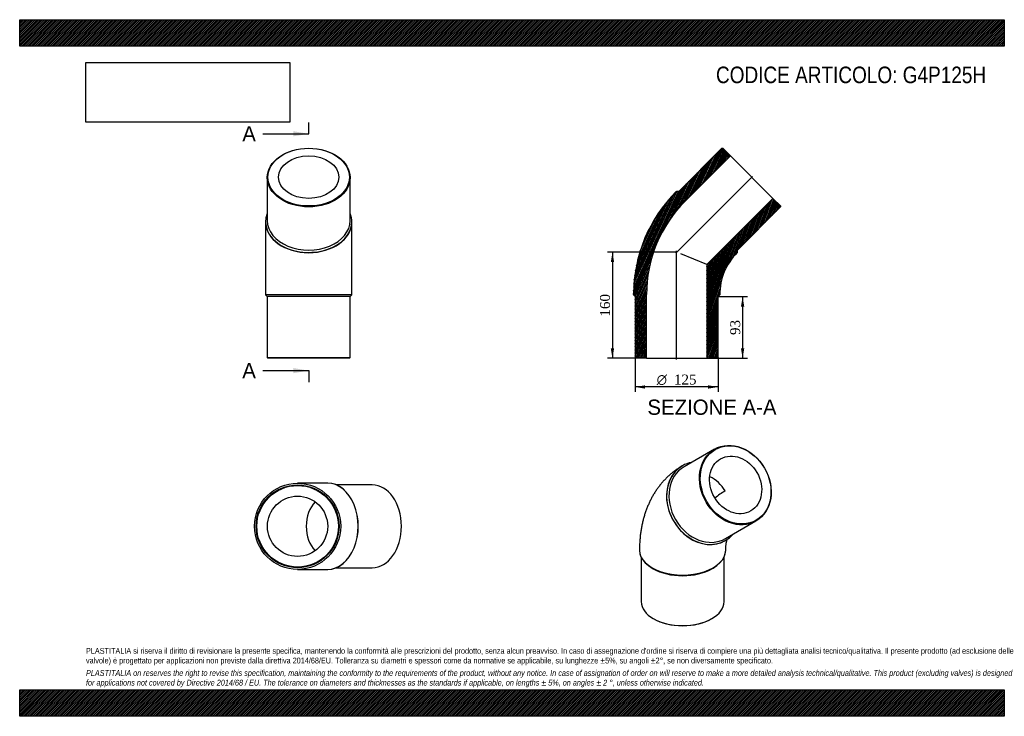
# Model space of a CAD drawing. Header units: millimetres. Extents: x 0 to 1485, y 0 to 1050.
import ezdxf
from ezdxf.enums import TextEntityAlignment as Align
from ezdxf.lldxf.tags import DXFTag

# ---------------------------------------------------------------- set-up
doc = ezdxf.new("R2010")
doc.units = ezdxf.units.MM
doc.header["$LTSCALE"] = 5
for name, color, linetype in [('Default', 7, 'Continuous'), ('DV4_Default', 7, 'Continuous'), ('G4P125H', 7, 'Continuous')]:
    doc.layers.add(name, color=color, linetype=linetype)
doc.styles.add('SEACAD_Solid_Edge_ANSI', font='seans.ttf')
doc.styles.add('SEACAD_Solid_Edge_ANSI1_Symbols', font='semeca1.ttf')
doc.styles.add('SEACAD_Times_New_Roman', font='times.ttf')
tags = doc.linetypes.add('CENTER2', pattern=[28.575, 19.05, -3.175, 3.175, -3.175]).pattern_tags.tags
tags[10:11] = [DXFTag(74, 4), DXFTag(75, 0), DXFTag(340, '0'), DXFTag(46, 0.0), DXFTag(50, 0.0), DXFTag(44, 0.0), DXFTag(45, 0.0)]
tags[8:9] = [DXFTag(74, 4), DXFTag(75, 0), DXFTag(340, '0'), DXFTag(46, 0.0), DXFTag(50, 0.0), DXFTag(44, 0.0), DXFTag(45, 0.0)]
tags[6:7] = [DXFTag(74, 4), DXFTag(75, 0), DXFTag(340, '0'), DXFTag(46, 0.0), DXFTag(50, 0.0), DXFTag(44, 0.0), DXFTag(45, 0.0)]
tags[4:5] = [DXFTag(74, 4), DXFTag(75, 0), DXFTag(340, '0'), DXFTag(46, 0.0), DXFTag(50, 0.0), DXFTag(44, 0.0), DXFTag(45, 0.0)]
doc.dimstyles.new('ANSImm', dxfattribs={"dimtxt": 15, "dimasz": 15, "dimexe": 7.5, "dimexo": 0, "dimgap": 3.75, "dimtad": 1, "dimdsep": 46, "dimtxsty": 'SEACAD_Times_New_Roman', "dimblk1": '_SE_FILLED', "dimblk2": '_SE_FILLED', "dimsah": 1, "dimcen": 7.5, "dimazin": 0, "dimtfac": 0.85, "dimtdec": 3, "dimtofl": 0, "dimtmove": 0, "dimatfit": 3, "dimfxl": 1, "dimarcsym": 0})
picture_1 = doc.add_image_def('image1.jpg', size_in_pixel=(4302, 1260))

# ---------------------------------------------------------------- blocks, each defined once
blk = doc.blocks.new('SE')
at = {"layer": 'G4P125H', "color": 7, "linetype": 'Continuous'}
for p, q in [((1048, 402.7), (1002, 376.1)), ((999.5, 377.6), (999.3, 377.4)), ((1064.5, 267.9), (1110.5, 294.4)), ((1064.3, 264.8), (1064.5, 265)), ((934.8, 250.4), (934.8, 250)), ((937.3, 239.7), (937.3, 172.8)), ((1062.3, 172.8), (1062.3, 239.7)), ((1064.8, 250), (1064.8, 250.4)), ((953.8, 223.4), (955.6, 222.4)), ((1044, 222.4), (1045.8, 223.4)), ((955.6, 147.3), (956.3, 146.9)), ((1043.3, 146.9), (1044, 147.3))]:
    blk.add_line(p, q, dxfattribs=at)
blk.add_arc((1120.6, 242.9), 112.2, 120.3591, 129.9227, dxfattribs=at)
for centre, major_axis in [((1079.3, 348.5), (31.3, -54.1)), ((1079.8, 348.8), (-30.8, 53.3)), ((1079.8, 348.8), (22.7, -39.3))]:
    blk.add_ellipse(centre, major_axis=major_axis, ratio=0.816497, dxfattribs=at)
for centre, major_axis, ratio, start_param, end_param in [((1033.3, 322), (31.3, -54.1), 0.816497, 3.141593, 6.283185), ((1032, 321.3), (-32.5, 56.3), 0.816497, 0, 3.419839), ((1031.8, 321.1), (-32.5, 56.3), 0.816497, 0, 3.141593), ((1032, 321.3), (-32.5, 56.3), 0.816497, 6.004938, 6.283185), ((1031.8, 321.1), (22.7, -39.3), 0.816497, 1.570796, 2.297149), ((999.8, 250.4), (65, 0), 0.57735, 3.141383, 6.283166), ((999.8, 250), (-65, 0), 0.57735, 0, 3.141593), ((999.8, 247.9), (-62.5, 0), 0.57735, 0.785398, 2.356195), ((999.8, 172.8), (62.5, 0), 0.57735, 3.141593, 6.283185), ((999.8, 172), (-61.5, 0), 0.57735, 0.785398, 2.356195)]:
    blk.add_ellipse(centre, major_axis=major_axis, ratio=ratio, start_param=start_param, end_param=end_param, dxfattribs=at)
for points, knots in [([(999.3, 377.4), (998, 376.6), (995.5, 375.2), (991.3, 372.4), (987.1, 369.4), (983, 366.1), (979.1, 362.7), (975.2, 359), (971.6, 355.2), (968.1, 351.3), (964.7, 347.1), (961.5, 342.8), (958.5, 338.4), (955.6, 333.7), (952.9, 328.9), (950.4, 324), (948.1, 318.9), (945.9, 313.6), (943.9, 308.2), (942.1, 302.6), (940.5, 296.9), (939.1, 291.1), (937.9, 285.1), (936.8, 279), (936, 272.8), (935.4, 266.5), (935, 260.2), (934.8, 254.6), (934.8, 251.6), (934.8, 250.4)], [0, 0, 0, 0, 0.028073, 0.063528, 0.098975, 0.134448, 0.169981, 0.20561, 0.241368, 0.277291, 0.313412, 0.349765, 0.386384, 0.423299, 0.46054, 0.498135, 0.536107, 0.574473, 0.613249, 0.65244, 0.692047, 0.732059, 0.772461, 0.813226, 0.854323, 0.895711, 0.937348, 0.979187, 1, 1, 1, 1]), ([(1064.8, 250.4), (1064.8, 250.9), (1064.8, 252.2), (1064.9, 254.3), (1065, 256.6), (1065.3, 258.7), (1065.5, 260.5), (1065.8, 262.2), (1066.2, 263.6), (1066.5, 264.8), (1066.8, 265.8), (1067.1, 266.4), (1067.2, 266.7), (1067.2, 266.8)], [0, 0, 0, 0, 0.0248788, 0.0711082, 0.1171425, 0.1629992, 0.2087476, 0.2544755, 0.3002662, 0.3462327, 0.3925267, 0.4393318, 0.4552302, 0.4552302, 0.4552302, 0.4552302])]:
    blk.add_open_spline(points, degree=3, knots=knots, dxfattribs=at)
blk = doc.blocks.new('SE1')
at = {"layer": 'G4P125H', "color": 7, "linetype": 'Continuous'}
for p, q in [((373.4, 812), (373.4, 747)), ((498.4, 747), (498.4, 812)), ((370.9, 745.2), (370.9, 744.8)), ((370.9, 744.8), (370.9, 635.6)), ((500.9, 744.8), (500.9, 745.2)), ((500.9, 635.6), (500.9, 744.8)), ((370.9, 635.6), (500.9, 635.6)), ((370.9, 635.6), (370.9, 635.1)), ((500.9, 635.1), (370.9, 635.1)), ((370.9, 635.1), (373.4, 632.6)), ((498.4, 632.6), (373.4, 632.6)), ((373.4, 632.6), (373.4, 540.6)), ((498.4, 632.6), (500.9, 635.1)), ((498.4, 540.6), (498.4, 632.6)), ((500.9, 635.1), (500.9, 635.6)), ((373.4, 540.6), (498.4, 540.6)), ((373.4, 540.6), (374.4, 539.6)), ((497.4, 539.6), (374.4, 539.6)), ((497.4, 539.6), (498.4, 540.6))]:
    blk.add_line(p, q, dxfattribs=at)
for centre, major_axis in [((435.9, 812), (-62.5, 0)), ((435.9, 812.7), (-61.5, 0)), ((435.9, 812.7), (-45.4, 0))]:
    blk.add_ellipse(centre, major_axis=major_axis, ratio=0.707107, dxfattribs=at)
for centre, major_axis, start_param, end_param in [((435.9, 745.2), (65, 0), 2.863346, 6.283185), ((435.9, 745.2), (65, 0), 0, 0.278247), ((435.9, 744.8), (65, 0), 3.141593, 6.283185), ((435.9, 747), (-62.5, 0), 0, 3.141593)]:
    blk.add_ellipse(centre, major_axis=major_axis, ratio=0.707107, start_param=start_param, end_param=end_param, dxfattribs=at)
blk = doc.blocks.new('SE2')
at = {"layer": 'G4P125H', "color": 7, "linetype": 'Continuous'}
for p, q in [((464.4, 351.4), (419.1, 351.4)), ((464.7, 351.4), (464.4, 351.4)), ((531.6, 348.9), (477.4, 348.9)), ((477.4, 223.9), (531.6, 223.9)), ((419.1, 221.4), (464.4, 221.4)), ((464.4, 221.4), (464.7, 221.4))]:
    blk.add_line(p, q, dxfattribs=at)
for radius in [65, 62.5, 61.5, 45.4]:
    blk.add_circle((419.1, 286.4), radius, dxfattribs=at)
for centre, major_axis, start_param, end_param in [((464.4, 286.4), (0, -65), 0, 3.141593), ((464.7, 286.4), (0, -65), 0, 3.141593), ((531.6, 286.4), (0, 62.5), 3.141593, 6.283185), ((464.4, 286.4), (0, -45.4), 3.765134, 5.659644)]:
    blk.add_ellipse(centre, major_axis=major_axis, ratio=0.707107, start_param=start_param, end_param=end_param, dxfattribs=at)
blk = doc.blocks.new('SE4')
at = {"color": 7, "linetype": 'Continuous', "style": 'SEACAD_Solid_Edge_ANSI'}
blk.add_text('A', height=23, dxfattribs=at).set_placement((335.7, 889.5), align=Align.TOP_LEFT)
blk = doc.blocks.new('SE5')
at = {"color": 7, "linetype": 'Continuous', "style": 'SEACAD_Solid_Edge_ANSI'}
blk.add_text('A', height=23, dxfattribs=at).set_placement((335.7, 532.6), align=Align.TOP_LEFT)
blk = doc.blocks.new('SEANNOT_GROUP')
at = {"linetype": 'Continuous'}
blk.add_hatch(color=7, dxfattribs=at).paths.add_polyline_path([(412.9, 874.2), (435.9, 878), (412.9, 881.9)])
at = {"color": 7, "linetype": 'Continuous'}
blk.add_lwpolyline([(366.9, 878), (435.9, 878)], dxfattribs=at)
blk = doc.blocks.new('SEANNOT_GROUP1')
at = {"linetype": 'Continuous'}
blk.add_hatch(color=7, dxfattribs=at).paths.add_polyline_path([(412.9, 517.2), (435.9, 521.1), (412.9, 524.9)])
at = {"color": 7, "linetype": 'Continuous'}
blk.add_lwpolyline([(366.9, 521.1), (435.9, 521.1)], dxfattribs=at)
blk = doc.blocks.new('SE3')
at = {"layer": 'Default', "color": 7, "linetype": 'CENTER2'}
for p, q in [((435.9, 878), (435.9, 895.3)), ((435.9, 521.1), (435.9, 503.8))]:
    blk.add_line(p, q, dxfattribs=at)
at = {"layer": 'Default', "color": 7, "linetype": 'CENTER2', "const_width": 0.0001}
blk.add_lwpolyline([(435.9, 878), (435.9, 521.1)], dxfattribs=at)
at = {"layer": 'Default'}
for name in ['SE4', 'SEANNOT_GROUP', 'SE5', 'SEANNOT_GROUP1']:
    blk.add_blockref(name, (0, 0), dxfattribs=at)
blk = doc.blocks.new('SE6')
at = {"layer": 'G4P125H', "linetype": 'Continuous'}
h = blk.add_hatch(dxfattribs=at)
h.set_pattern_fill('LINE', scale=0.629921, angle=65, style=0)
edge = h.paths.add_edge_path()
edge.add_line((994, 791.1), (990.5, 791.1))
edge.add_line((990.5, 791.1), (990.1, 790.8))
edge.add_arc((1145.3, 635.6), 219.5, 135, 180)
edge.add_line((925.8, 635.6), (925.8, 635.1))
edge.add_line((925.8, 635.1), (928.3, 632.6))
edge.add_line((928.3, 632.6), (928.3, 540.6))
edge.add_line((928.3, 540.6), (929.3, 539.6))
edge.add_line((929.3, 539.6), (945.4, 539.6))
edge.add_line((945.4, 539.6), (945.4, 635.6))
edge.add_arc((1145.3, 635.6), 199.9, 135, 180, ccw=False)
edge.add_line((1004, 776.9), (1071.9, 844.8))
edge.add_line((1071.9, 844.8), (1060.5, 856.2))
edge.add_line((1060.5, 856.2), (1059.1, 856.2))
edge.add_line((1059.1, 856.2), (994, 791.1))
h = blk.add_hatch(dxfattribs=at)
h.set_pattern_fill('LINE', scale=0.629921, angle=70, style=0)
edge = h.paths.add_edge_path()
edge.add_line((1082.4, 699.2), (1082.4, 702.8))
edge.add_line((1082.4, 702.8), (1147.5, 767.8))
edge.add_line((1147.5, 767.8), (1147.5, 769.2))
edge.add_line((1147.5, 769.2), (1136.1, 780.6))
edge.add_line((1136.1, 780.6), (1036.2, 680.8))
edge.add_line((1036.2, 680.8), (1036.2, 539.6))
edge.add_line((1036.2, 539.6), (1052.3, 539.6))
edge.add_line((1052.3, 539.6), (1053.3, 540.6))
edge.add_line((1053.3, 540.6), (1053.3, 632.6))
edge.add_line((1053.3, 632.6), (1055.8, 635.1))
edge.add_line((1055.8, 635.1), (1055.8, 635.6))
edge.add_arc((1145.3, 635.6), 89.5, 135, 180, ccw=False)
edge.add_line((1082, 698.9), (1082.4, 699.2))
at = {"layer": 'DV4_Default', "color": 7, "linetype": 'CENTER2'}
for p, q in [((989.5, 698.3), (1105.2, 813.9)), ((990.8, 537.8), (990.8, 701.6))]:
    blk.add_line(p, q, dxfattribs=at)
at = {"layer": 'G4P125H', "color": 7, "linetype": 'Continuous'}
for p, q in [((1059.1, 856.2), (994, 791.1)), ((1059.1, 856.2), (1060.5, 856.2)), ((1071.9, 844.8), (1060.5, 856.2)), ((1004, 776.9), (1071.9, 844.8)), ((1071.9, 844.8), (1136.1, 780.6)), ((990.1, 790.8), (990.5, 791.1)), ((994, 791.1), (990.5, 791.1)), ((1136.1, 780.6), (1036.2, 680.8)), ((1147.5, 769.2), (1136.1, 780.6)), ((1082.4, 702.8), (1147.5, 767.8)), ((1147.5, 769.2), (1147.5, 767.8)), ((1082.4, 699.2), (1082, 698.9)), ((1082.4, 699.2), (1082.4, 702.8)), ((1036.2, 680.8), (996.9, 697)), ((1036.2, 680.8), (1036.2, 539.6)), ((925.8, 635.1), (925.8, 635.6)), ((925.8, 635.1), (928.3, 632.6)), ((928.3, 632.6), (928.3, 540.6)), ((945.4, 539.6), (945.4, 635.6)), ((1053.3, 632.6), (1055.8, 635.1)), ((1053.3, 540.6), (1053.3, 632.6)), ((1055.8, 635.6), (1055.8, 635.1)), ((929.3, 539.6), (928.3, 540.6)), ((945.4, 539.6), (929.3, 539.6)), ((945.4, 539.6), (1036.2, 539.6)), ((1052.3, 539.6), (1036.2, 539.6)), ((1053.3, 540.6), (1052.3, 539.6))]:
    blk.add_line(p, q, dxfattribs=at)
for radius in [219.5, 199.9, 89.5]:
    blk.add_arc((1145.3, 635.6), radius, 135, 180, dxfattribs=at)
blk = doc.blocks.new('DMBLK13')
at = {"layer": 'Default', "linetype": 'Continuous'}
for points in [[(1092.8, 617.6), (1090.3, 632.6), (1087.8, 617.6)], [(1092.8, 554.6), (1087.8, 554.6), (1090.3, 539.6)]]:
    blk.add_hatch(color=7, dxfattribs=at).paths.add_polyline_path(points)
at = {"layer": 'Default', "color": 7, "linetype": 'Continuous'}
for p, q in [((1053.3, 632.6), (1097.8, 632.6)), ((1090.3, 632.6), (1090.3, 539.6)), ((1036.2, 539.6), (1097.8, 539.6))]:
    blk.add_line(p, q, dxfattribs=at)
at = {"layer": 'Default', "color": 7, "linetype": 'Continuous', "style": 'SEACAD_Times_New_Roman'}
blk.add_text('93', height=15, rotation=90, dxfattribs=at).set_placement((1071.6, 574.7), align=Align.TOP_LEFT)
blk = doc.blocks.new('_SE_FILLED')
at = {"color": 0}
blk.add_line((0, 0), (-1, 0), dxfattribs=at)
blk.add_solid([(0, 0), (-1, -0.1665), (-1, 0.1665), (0, 0)], dxfattribs=at)
blk = doc.blocks.new('GDimGGroup')
at = {"layer": 'Default', "linetype": 'Continuous'}
for points in [[(943.3, 493.9), (943.3, 498.9), (928.3, 496.4)], [(1038.3, 493.9), (1053.3, 496.4), (1038.3, 498.9)]]:
    blk.add_hatch(color=7, dxfattribs=at).paths.add_polyline_path(points)
at = {"layer": 'Default', "color": 7, "linetype": 'Continuous'}
for p, q in [((928.3, 540.6), (928.3, 488.9)), ((1053.3, 540.6), (1053.3, 488.9)), ((1053.3, 496.4), (928.3, 496.4))]:
    blk.add_line(p, q, dxfattribs=at)
for s, style, p in [('O', 'SEACAD_Solid_Edge_ANSI1_Symbols', (960.7, 515.1)), ('125', 'SEACAD_Times_New_Roman', (986.8, 515.1))]:
    blk.add_text(s, height=15, dxfattribs=dict(at, style=style)).set_placement(p, align=Align.TOP_LEFT)
blk = doc.blocks.new('DMBLK14')
at = {"layer": 'Default', "linetype": 'Continuous'}
for points in [[(891.5, 684.6), (896.5, 684.6), (894, 699.6)], [(891.5, 554.6), (894, 539.6), (896.5, 554.6)]]:
    blk.add_hatch(color=7, dxfattribs=at).paths.add_polyline_path(points)
at = {"layer": 'Default', "color": 7, "linetype": 'Continuous'}
for p, q in [((990.8, 699.6), (886.5, 699.6)), ((894, 699.6), (894, 539.6)), ((945.4, 539.6), (886.5, 539.6))]:
    blk.add_line(p, q, dxfattribs=at)
at = {"layer": 'Default', "color": 7, "linetype": 'Continuous', "style": 'SEACAD_Times_New_Roman'}
blk.add_text('160', height=15, rotation=90, dxfattribs=at).set_placement((875.2, 602.5), align=Align.TOP_LEFT)

msp = doc.modelspace()

# ---------------------------------------------------------------- hatches: boundary and pattern name
at = {"layer": 'Default', "linetype": 'Continuous'}
h = msp.add_hatch(dxfattribs=at)
h.set_pattern_fill('LINE', scale=0.629921, angle=45, style=0)
h.paths.add_polyline_path([(1485, 1010), (1485, 1050), (0, 1050), (0, 1010)])
for points in [[(1485, 1010), (1485, 1050), (0, 1050), (0, 1010)], [(1485, 0), (1485, 40), (0, 40), (0, 0)]]:
    msp.add_hatch(color=7, dxfattribs=at).paths.add_polyline_path(points)
h = msp.add_hatch(dxfattribs=at)
h.set_pattern_fill('LINE', scale=0.629921, angle=45, style=0)
h.paths.add_polyline_path([(1485, 0), (1485, 40), (0, 40), (0, 0)])

# ---------------------------------------------------------------- linework, layer by layer
at = {"layer": 'Default', "color": 7, "linetype": 'Continuous'}
for p, q in [((0, 1050), (1485, 1050)), ((0, 1010), (0, 1050)), ((1485, 1050), (1485, 1010)), ((1485, 1010), (0, 1010)), ((0, 40), (1485, 40)), ((0, 0), (0, 40)), ((1485, 40), (1485, 0)), ((1485, 0), (0, 0))]:
    msp.add_line(p, q, dxfattribs=at)

# ---------------------------------------------------------------- block references
at = {"layer": 'Default'}
for name in ['SE3', 'SE1', 'SE6', 'GDimGGroup', 'SE', 'SE2']:
    msp.add_blockref(name, (0, 0), dxfattribs=at)

# ---------------------------------------------------------------- texts
at = {"layer": 'Default', "color": 7, "linetype": 'Continuous', "style": 'SEACAD_Solid_Edge_ANSI'}
msp.add_text('SEZIONE A-A', height=23, dxfattribs=at).set_placement((946.698, 477.417), align=Align.TOP_LEFT)
at = {"layer": 'Default', "attachment_point": 1}
for s, insert, char_height, width in [('{\\fArial Narrow|b0||i0||c0|p34;\\C7;\\H25.;\\W1.;CODICE ARTICOLO: G4P125H}', (1050.179, 979.34), 25, 409.05104), ("{\\fArial Narrow|b0||i0||c0|p34;\\C7;\\H8.75;\\W1.;PLASTITALIA si riserva il diritto di revisionare la presente specifica, mantenendo la conformità alle prescrizioni del prodotto, senza alcun preavviso. In caso di assegnazione d'ordine si riserva di compiere una più dettagliata analisi tecnico/qualitativa. Il presente prodotto (ad esclusione delle \\P}{\\fArial Narrow|b0||i0||c0|p34;\\C7;\\H8.75;\\W1.;valvole) è progettato per applicazioni non previste dalla direttiva 2014/68/EU. Tolleranza su diametri e spessori come da normative se applicabile, su lunghezze ±5%, su angoli ±2°, se non diversamente specificato.\\P}{\\fArial Narrow|b0||i0||c0|p34;\\C7;\\H2.5;\\W1.;   \\P}{\\fArial Narrow|b0||i1||c0|p34;\\C7;\\H8.75;\\W1.;PLASTITALIA on reserves the right to revise this specification, maintaining the conformity to the requirements of the product, without any notice. In case of assignation of order on will reserve to make a more detailed analysis technical/qualitative. This product (excluding valves) is designed \\P}{\\fArial Narrow|b0||i1||c0|p34;\\C7;\\H8.75;\\W1.;for applications not covered by Directive 2014/68 / EU. The tolerance on diameters and thicknesses as the standards if applicable, on lengths ± 5%, on angles ± 2 °, unless otherwise indicated.\\P}", (100, 103.012), 8.75, 1285)]:
    msp.add_mtext(s, dxfattribs=dict(at, insert=insert, char_height=char_height, width=width))

# ---------------------------------------------------------------- dimensions: what is measured, and where the dimension line sits
at = {"layer": 'Default', "color": 7, "linetype": 'Continuous'}
for base, p1, p2, picture, middle in [((876.8, 559.049), (990.832, 699.575), (945.432, 539.575), 'DMBLK14', (893.974, 619.575)), ((1090.346, 539.575), (1053.332, 632.575), (1036.232, 539.575), 'DMBLK13', (1090.346, 586.075))]:
    dim = msp.add_linear_dim(base=base, p1=p1, p2=p2, angle=90, text='\\A1;<>', dimstyle='ANSImm', dxfattribs=at)
    dim.commit()
    dim.dimension.update_dxf_attribs({"geometry": picture, "text_midpoint": middle, "dimtype": 160})

# ---------------------------------------------------------------- pictures from other files: only their frames are drawn
image = msp.add_image(picture_1, insert=(100, 895.516), size_in_units=(307.286, 90))
image.dxf.flags = 7

doc.saveas('drawing.dxf')
